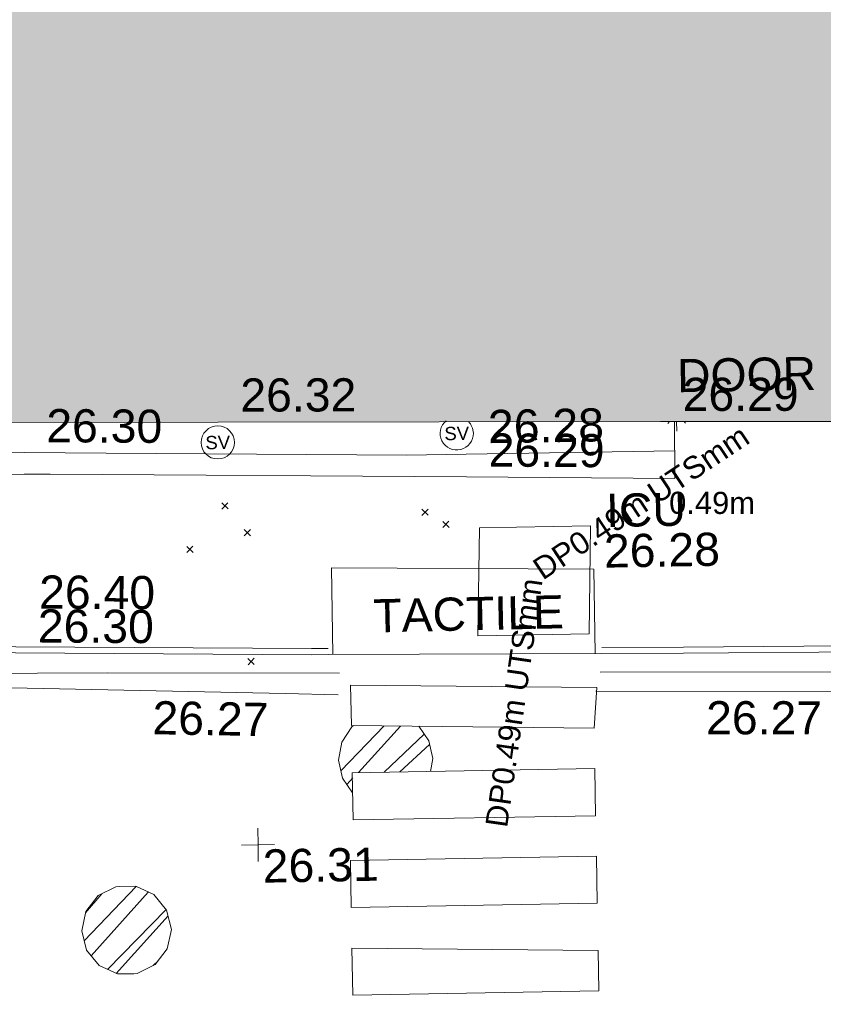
# Model space of a CAD drawing. Header units: millimetres. Extents: x -287732 to 520720, y -88450 to 287754.
# Tile 221 of 256: x 45433 to 54517, y -6385 to 4744. Entities that reach past the tile are written whole.
import ezdxf

# ---------------------------------------------------------------- set-up
doc = ezdxf.new("R2010")
doc.units = ezdxf.units.MM
for name, pattern in [('IMPORT-HIDDEN2 _3_', [4762.5, 3175, -1587.5]), ('IMPORT-UG_ELEC_LV_QLB2 _2_', [2700, 1500, -300.0000000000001, 0, -250, 150, -300.0000000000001, 0, -200]), ('IMPORT-UG_ELEC_STREET LIGHTING_QLB2 _2_', [2700, 1500, -300.0000000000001, 0, -250, 150, -300.0000000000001, 0, -200])]:
    doc.linetypes.add(name, pattern=pattern)
for name, color, linetype, lineweight, true_color in [('00_TOPO_LEVEL_FLOOR', 7, 'Continuous', 9, 0x666666), ('00_TOPO_SERV_STOP_VALVE', 7, 'Continuous', 9, 0x666666), ('00_UAV_BUILDING_OUTLINE', 5, 'Continuous', 9, 0x0000ff), ('00_UAV_CONCRETE', 9, 'Continuous', 9, 0x808080), ('00_UAV_INT_DOOR', 7, 'Continuous', 9, 0x7f4f3f), ('00_UAV_KERB_BOTTOM', 1, 'Continuous', 9, 0xff0000), ('00_UAV_KERB_TOP', 7, 'Continuous', 9, 0xa500a5), ('00_UAV_LEVEL_SPOT', 7, 'Continuous', 9, 0x666666), ('00_UAV_ROAD_MARKING_YELLOW_CONTINUOUS', 40, 'Continuous', 9, 0xffbf00), ('00_UAV_SERV_IC', 5, 'Continuous', 9, 0x0000ff), ('12333-PUM-2D-U-0001-C01 - Rev2_REVIT IMPORT_dwg', 7, 'Continuous', 9, 0x767676), ('A_RHA_Line', 7, 'Continuous', 9, 0x00a600), ('PUM-CHAMBER EXTENTS', 6, 'IMPORT-HIDDEN2 _3_', 9, 0xff00ff), ('PUM-ELECTRIC-LV-QLB2', 1, 'IMPORT-UG_ELEC_LV_QLB2 _2_', 9, 0xff0000)]:
    doc.layers.add(name, color=color, linetype=linetype, lineweight=lineweight, true_color=true_color)
for name, color, linetype, lineweight in [('00_UAV_PEDASTRIAN', 7, 'Continuous', 9), ('00_UAV_ROAD_EDGE', 7, 'Continuous', 9), ('00_UAV_SURFACE', 7, 'Continuous', 9), ('00_UAV_SURVEY_TEXT', 7, 'Continuous', 9), ('A_RHA_Detail', 7, 'Continuous', 9), ('GEN-TEXT', 7, 'Continuous', 9)]:
    doc.layers.add(name, color=color, linetype=linetype, lineweight=lineweight)
doc.styles.add('Arial_1', font='arial.ttf', dxfattribs={"height": 250})
doc.styles.add('Swis721 Lt BT', font='swissl.ttf', dxfattribs={"height": 399.9999999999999})
doc.styles.add('Swis721 Lt BT_2', font='swissl.ttf', dxfattribs={"height": 375})
pattern_1 = [(45, (-533641079.65, -725615854.3560001), (-265.1650429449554, 265.1650429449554), []), (45, (-533640902.873, -725615854.3560001), (-265.1650429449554, 265.1650429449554), [])]

# ---------------------------------------------------------------- blocks, each defined once
blk = doc.blocks.new('12333-PUM-2D-U-0001-C01 - Rev2_REVIT IMPORT_dwg_UAV-2077255-Site Location Plan Proposed')
at = {"layer": '00_UAV_LEVEL_SPOT', "color": 254, "true_color": 0xcccccc, "flags": 128}
for points in [[(500.0000000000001, 0), (0, 0), (0, 500.0000000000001)], [(0, -500.0000000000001), (0, 0), (-500.0000000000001, 0)]]:
    blk.add_lwpolyline(points, dxfattribs=at)
blk = doc.blocks.new('12333-PUM-2D-U-0001-C01 - Rev2_REVIT IMPORT_dwg_MSL_Sluice_Valve_SYM-V130-Site Location Plan Proposed')
at = {"layer": '00_TOPO_SERV_STOP_VALVE', "color": 254, "true_color": 0xcccccc}
for radius, start, end in [(500.0000000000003, 129.1034945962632, 359.9999999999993), (500.0000000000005, 359.9999999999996, 44.65670137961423)]:
    blk.add_arc((0, 0), radius, start, end, dxfattribs=at)
at = {"layer": '00_TOPO_SERV_STOP_VALVE', "insert": (0, 198.9876086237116), "char_height": 399.9999999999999, "width": 785.1100955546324, "attachment_point": 2, "line_spacing_factor": 1.005061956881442, "style": 'Swis721 Lt BT'}
blk.add_mtext('SV', dxfattribs=at)
blk = doc.blocks.new('12333-PUM-2D-U-0001-C01 - Rev2_REVIT IMPORT_dwg_MSL_Sluice_Valve_SYM-2077246-Site Location Plan Proposed')
at = {"layer": '00_TOPO_SERV_STOP_VALVE', "color": 254, "true_color": 0xcccccc}
blk.add_circle((0, 0), 500.0000000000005, dxfattribs=at)
at = {"layer": '00_TOPO_SERV_STOP_VALVE', "insert": (0, 198.9876086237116), "char_height": 399.9999999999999, "width": 785.1100955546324, "attachment_point": 2, "line_spacing_factor": 1.005061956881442, "style": 'Swis721 Lt BT'}
blk.add_mtext('SV', dxfattribs=at)
blk = doc.blocks.new('12333-PUM-2D-U-0001-C01 - Rev2_REVIT IMPORT_dwg_MSL_FLlvl_SYM-V175-Site Location Plan Proposed')
at = {"layer": '00_TOPO_LEVEL_FLOOR', "color": 254, "true_color": 0xcccccc}
blk.add_line((1.732587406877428e-11, -38.92611017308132), (8.662937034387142e-12, -16.79989051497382), dxfattribs=at)
blk = doc.blocks.new('12333-PUM-2D-U-0001-C01 - Rev2_REVIT IMPORT_dwg_MSL_Node_Linework-V198-Site Location Plan Proposed')
at = {"layer": '00_UAV_INT_DOOR', "color": 9, "true_color": 0xd4c4bf}
for p, q in [((-429.8995779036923, -429.8995779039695), (-530.3860888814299, -530.3860888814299)), ((530.3860888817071, -530.3860888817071), (443.9196760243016, -443.9196760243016))]:
    blk.add_line(p, q, dxfattribs=at)
blk = doc.blocks.new('12333-PUM-2D-U-0001-C01 - Rev2_REVIT IMPORT_dwg_MGS62954_T2_Galway_ITM_3d_Rev1-2077680-Site Location Plan Proposed')
at = {"layer": '00_UAV_CONCRETE', "color": 254, "true_color": 0xcccccc, "flags": 128}
blk.add_lwpolyline([(533917432.5323352, 725554706.6849668), (533922431.584749, 725554610.3104591), (533923928.09, 725554581.4600002), (533927430.559494, 725554510.4473077), (533929600.09, 725554466.4600002), (533932429.7616088, 725554422.8559769), (533936998.09, 725554352.4600002), (533937429.1784731, 725554347.5968913), (533942428.7538965, 725554291.1966838), (533947428.3293201, 725554234.7964761), (533947724.0900001, 725554231.4600002), (533952426.8329117, 725554116.8726958), (533954783.09, 725554059.46), (533954791.6050242, 725554701.2333038)], dxfattribs=at)
at = {"layer": '00_UAV_KERB_BOTTOM', "color": 254, "true_color": 0xcccccc, "flags": 128}
for points in [[(533914642.495206, 725552695.9448441), (533917302.0606084, 725552664.2576312), (533918335.4952061, 725552651.9448441), (533922301.6545817, 725552627.0879918), (533922324.4952061, 725552626.9448442), (533926395.4952061, 725552573.9448441), (533927301.2151211, 725552563.0029615), (533930451.495206, 725552524.9448441), (533932300.4082241, 725552480.1457196), (533932886.4952061, 725552465.9448441), (533936709.495206, 725552412.9448442), (533937299.7493207, 725552401.2644947), (533941969.0902098, 725552308.8644043), (533942298.7739195, 725552303.7081382), (533946125.0902098, 725552243.8644043), (533947297.8185298, 725552216.5916526), (533950640.0902098, 725552138.8644043), (533950832.1882188, 725552136.2623162)], [(533953924.1211041, 725552094.3801457), (533954848.0902098, 725552081.8644041), (533958923.8042533, 725552041.9597719), (533959342.09021, 725552037.8644042), (533963119.09021, 725551938.8644042), (533963920.3958126, 725551916.7353251), (533966559.0902098, 725551843.8644042)]]:
    blk.add_lwpolyline(points, dxfattribs=at)
at = {"layer": '00_UAV_KERB_TOP', "color": 254, "true_color": 0xcccccc, "flags": 128}
for points in [[(533914642.7406323, 725552765.9468882), (533917306.081608, 725552734.2146914), (533918336.1315357, 725552721.9422307), (533922305.6761367, 725552697.0641624), (533922325.1701861, 725552696.9419886), (533926396.4064528, 725552643.9389127), (533927305.2365643, 725552632.9594631), (533930452.7658529, 725552594.9346017), (533932304.4290925, 725552550.0688393), (533932887.8282167, 725552535.9330904), (533936710.672859, 725552482.9352446), (533937303.7704358, 725552471.1986265), (533941970.3300177, 725552378.8535745), (533942302.7951381, 725552373.6538072), (533946126.4512976, 725552313.8516775), (533947301.8394302, 725552286.5170699), (533950641.3780272, 725552208.8533815), (533950832.251515, 725552206.2678806)], [(533953923.3615538, 725552164.3968555), (533954848.906929, 725552151.8597629), (533958923.0446309, 725552111.9705642), (533959343.3500372, 725552107.8554244), (533963120.9734919, 725552008.8390831), (533963919.6375794, 725551986.7829528), (533966561.0226127, 725551913.8377264)]]:
    blk.add_lwpolyline(points, dxfattribs=at)
at = {"layer": '00_UAV_PEDASTRIAN', "color": 254, "true_color": 0xcccccc}
for p, q in [((533951078.4000001, 725551330.2000002), (533951078.4000002, 725551787.4000002)), ((533953859.7000002, 725551711.2), (533951078.4000002, 725551787.4000002)), ((533953821.6000001, 725551254.0000001), (533953859.7000002, 725551711.2)), ((533951078.4000001, 725551330.2000002), (533953821.6000001, 725551254.0000001)), ((533951078.4000001, 725550263.4000002), (533951078.4000001, 725550796.8000002)), ((533953821.6000001, 725550796.8000002), (533951078.4000001, 725550796.8000002)), ((533953821.6000001, 725550263.4000002), (533953821.6000001, 725550796.8000002)), ((533951078.4000001, 725550263.4000002), (533953821.6000001, 725550263.4000002)), ((533951040.3000001, 725549272.8000001), (533951040.3000001, 725549806.2)), ((533953821.6000001, 725549806.2000002), (533951040.3000001, 725549806.2)), ((533953821.6000001, 725549272.8000002), (533953821.6000001, 725549806.2000002)), ((533951040.3000001, 725549272.8000001), (533953821.6000001, 725549272.8000002)), ((533951040.3000001, 725548815.6), (533953821.6000001, 725548739.4000002)), ((533951040.3000001, 725548815.6), (533951040.3000001, 725548282.2)), ((533953821.6000001, 725548739.4000002), (533953821.6000001, 725548282.2000002)), ((533951040.3000001, 725548282.2), (533953821.6000001, 725548282.2000002))]:
    blk.add_line(p, q, dxfattribs=at)
at = {"layer": '00_UAV_ROAD_EDGE', "color": 254, "true_color": 0xcccccc}
blk.add_line((533950832.1882188, 725552136.2623162), (533953924.1211041, 725552094.3801455), dxfattribs=at)
at = {"layer": '00_UAV_ROAD_MARKING_YELLOW_CONTINUOUS', "color": 254, "true_color": 0xcccccc, "flags": 128}
for points in [[(533950956.0902098, 725551922.8644043), (533948331.0902098, 725551973.8644042), (533945956.9160742, 725552003.926755), (533945172.0902098, 725552013.8644043), (533942393.0902098, 725552057.8644043), (533940957.8229079, 725552087.7658066), (533940329.0902098, 725552100.8644042)], [(533940341.0902098, 725551922.8644043), (533943722.0902099, 725551885.8644042), (533945340.5147306, 725551857.7939192), (533947239.09021, 725551824.8644043), (533950337.7552593, 725551705.0080067), (533950936.0902098, 725551681.8644042)], [(533953901.0902098, 725551883.8644043), (533956519.0902098, 725551843.8644042), (533958900.2716224, 725551796.8158143), (533960163.09021, 725551771.8644043), (533962964.0902098, 725551719.8644042), (533963898.3373261, 725551696.7712319), (533966605.0902098, 725551629.8644042)], [(533966588.0902098, 725551459.8644043), (533962710.0902099, 725551529.8644042), (533961589.7134928, 725551544.0813805), (533959873.0902098, 725551565.8644042), (533956942.0902098, 725551610.8644042), (533956590.6502153, 725551617.4524843), (533953848.0902098, 725551668.8644042)]]:
    blk.add_lwpolyline(points, dxfattribs=at)
at = {"layer": '00_UAV_SERV_IC', "color": 254, "true_color": 0xcccccc}
for p, q in [((533952526.2000001, 725552320.8000002), (533952564.3000002, 725553540.0000001)), ((533952564.3000002, 725553540.0000001), (533953821.6000001, 725553540.0000001)), ((533953783.5000002, 725552320.8000002), (533953821.6000001, 725553540.0000001)), ((533953783.5000002, 725552320.8000002), (533952526.2000001, 725552320.8000002))]:
    blk.add_line(p, q, dxfattribs=at)
at = {"layer": '00_UAV_SURFACE', "color": 254, "true_color": 0xcccccc, "flags": 128}
for points in [[(533917438.8976308, 725555033.7020375), (533922436.7749314, 725554918.8900872), (533922586.0899999, 725554915.4600002), (533927436.2023497, 725554845.7227634), (533931210.09, 725554791.4600002), (533932435.4093924, 725554760.4445615), (533937057.09, 725554643.46), (533937433.8755319, 725554638.7078413), (533942433.3806098, 725554575.652229), (533944510.0899999, 725554549.4600003), (533947432.2966648, 725554478.9045137), (533948360.8760306, 725554456.4843441), (533951758.0899999, 725554374.4600002), (533952430.996173, 725554373.9198035), (533954787.2371439, 725554372.0282568)], [(533950883.5061946, 725552135.567182), (533950885.9930544, 725553116.4740382), (533953847.888122, 725553049.6056396), (533953847.6839641, 725552095.4155346)]]:
    blk.add_lwpolyline(points, dxfattribs=at)
for name, p, xscale, yscale, zscale in [('12333-PUM-2D-U-0001-C01 - Rev2_REVIT IMPORT_dwg_MSL_Sluice_Valve_SYM-2077246-Site Location Plan Proposed', (533949624.09, 725554556.4600002), 0.375, 0.375, 0.375), ('12333-PUM-2D-U-0001-C01 - Rev2_REVIT IMPORT_dwg_MSL_Sluice_Valve_SYM-V130-Site Location Plan Proposed', (533952327.09, 725554611.4600002), 0.375, 0.375, 0.375), ('12333-PUM-2D-U-0001-C01 - Rev2_REVIT IMPORT_dwg_MSL_Node_Linework-V198-Site Location Plan Proposed', (533954814.09, 725554783.8640001), 0.19, 0.19, 0.19), ('12333-PUM-2D-U-0001-C01 - Rev2_REVIT IMPORT_dwg_MSL_FLlvl_SYM-V175-Site Location Plan Proposed', (533954814.09, 725554783.8640001), 4.94, 4.94, 4.94), ('12333-PUM-2D-U-0001-C01 - Rev2_REVIT IMPORT_dwg_UAV-2077255-Site Location Plan Proposed', (533950000.0000001, 725550000), 0.375, 0.375, 0.375)]:
    blk.add_blockref(name, p, dxfattribs=dict(xscale=xscale, yscale=yscale, zscale=zscale))
at = {"layer": '00_UAV_BUILDING_OUTLINE', "color": 251, "true_color": 0x666666, "char_height": 375, "width": 1495.902363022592, "attachment_point": 1, "line_spacing_factor": 1.005061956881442, "style": 'Swis721 Lt BT_2'}
for s, insert, rotation in [('26.32', (533949891.7617047, 725555275.1427767), 359.08078984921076), ('26.29', (533954891.0517218, 725555194.9310668), 359.08078984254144)]:
    blk.add_mtext(s, dxfattribs=dict(at, insert=insert, rotation=rotation))
at = {"layer": '00_UAV_CONCRETE', "color": 251, "true_color": 0x666666, "insert": (533952688.8219444, 725554605.8656521), "char_height": 375, "width": 1495.902363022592, "attachment_point": 1, "rotation": 358.60420393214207, "line_spacing_factor": 1.005061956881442, "style": 'Swis721 Lt BT_2'}
blk.add_mtext('26.29', dxfattribs=at)
at = {"layer": '00_UAV_INT_DOOR', "color": 251, "true_color": 0x666666, "insert": (533954827.9128496, 725555407.2974412), "char_height": 375, "width": 1790.333939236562, "attachment_point": 1, "line_spacing_factor": 1.005061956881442, "style": 'Swis721 Lt BT_2'}
blk.add_mtext('DOOR', dxfattribs=at)
at = {"layer": '00_UAV_KERB_BOTTOM', "color": 251, "true_color": 0x666666, "insert": (533947559.2648076, 725552705.8750148), "char_height": 375, "width": 1495.902363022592, "attachment_point": 1, "rotation": 358.66778014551, "line_spacing_factor": 1.005061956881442, "style": 'Swis721 Lt BT_2'}
blk.add_mtext('26.30', dxfattribs=at)
at = {"layer": '00_UAV_KERB_TOP', "color": 251, "true_color": 0x666666, "insert": (533947580.1269719, 725553088.7120758), "char_height": 375, "width": 1495.902363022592, "attachment_point": 1, "rotation": 358.66778014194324, "line_spacing_factor": 1.005061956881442, "style": 'Swis721 Lt BT_2'}
blk.add_mtext('26.40', dxfattribs=at)
at = {"layer": '00_UAV_LEVEL_SPOT', "insert": (533950048.475159, 725549946.7845222), "char_height": 375, "width": 1495.902363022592, "attachment_point": 1, "line_spacing_factor": 1.005061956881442, "style": 'Swis721 Lt BT_2'}
blk.add_mtext('26.31', dxfattribs=at)
at = {"layer": '00_UAV_ROAD_MARKING_YELLOW_CONTINUOUS', "color": 251, "true_color": 0x666666, "char_height": 375, "width": 1495.902363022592, "attachment_point": 1, "line_spacing_factor": 1.005061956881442, "style": 'Swis721 Lt BT_2'}
for insert, rotation in [((533948838.727311, 725551646.3328704), 358.05939425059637), ((533955092.6812521, 725551536.1103362), 358.92606139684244)]:
    blk.add_mtext('26.27', dxfattribs=dict(at, insert=insert, rotation=rotation))
at = {"layer": '00_UAV_SERV_IC', "color": 251, "true_color": 0x666666, "char_height": 375, "attachment_point": 1, "line_spacing_factor": 1.005061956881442, "style": 'Swis721 Lt BT_2'}
for s, insert, width in [('ICU', (533953999.0842782, 725553898.2450806), 1021.012723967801), ('26.28', (533953967.4244195, 725553439.486825), 1495.902363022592)]:
    blk.add_mtext(s, dxfattribs=dict(at, insert=insert, width=width))
at = {"layer": '00_UAV_SURFACE', "color": 251, "true_color": 0x666666, "char_height": 375, "width": 1495.902363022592, "attachment_point": 1, "line_spacing_factor": 1.005061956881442, "style": 'Swis721 Lt BT_2'}
for s, insert, rotation in [('26.30', (533947694.1774593, 725554967.9554454), 358.6168855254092), ('26.28', (533952681.3936535, 725554868.9485565), 359.95400401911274)]:
    blk.add_mtext(s, dxfattribs=dict(at, insert=insert, rotation=rotation))
at = {"layer": '00_UAV_SURVEY_TEXT', "color": 251, "true_color": 0x666666, "insert": (533951347.2031193, 725552752.4264635), "char_height": 375, "width": 2341.205920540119, "attachment_point": 1, "rotation": 0.2860553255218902, "line_spacing_factor": 1.005061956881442, "style": 'Swis721 Lt BT_2'}
blk.add_mtext('TACTILE', dxfattribs=at)
blk = doc.blocks.new('12333-PUM-2D-U-0001-C01 - Rev2_REVIT IMPORT_dwg-1620468-Site Location Plan Proposed')
at = {"layer": 'PUM-CHAMBER EXTENTS', "true_color": 0xffaaff}
h = blk.add_hatch(dxfattribs=at)
h.set_pattern_fill('FP_3', color=211, style=0, pattern_type=2)
h.set_pattern_definition(pattern_1)
h.paths.add_polyline_path([(309998.750152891, -65286.0331145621), (310008.0606845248, -65057.55617869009), (310883.1371942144, -65057.55617867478), (310911.621445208, -64914.35617872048), (310871.06664537, -64710.47343185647), (310760.7159160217, -64545.32189433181), (310021.34942955, -64524.78393638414), (309998.4181588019, -64543.17610714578), (309886.6336602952, -64710.47343185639), (309846.0788604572, -64914.35617872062), (309886.6336602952, -65118.23892558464), (309994.8636028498, -65280.21648137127)])
h = blk.add_hatch(dxfattribs=at)
h.set_pattern_fill('FP_3', color=211, style=0, pattern_type=2)
h.set_pattern_definition(pattern_1)
h.paths.add_polyline_path([(307305.2513721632, -67285.18367081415), (307530.4489337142, -67285.18367081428), (307733.3449259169, -67187.4741107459), (307873.7533090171, -67011.40756730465), (307923.8644808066, -66791.8561786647), (307873.7533090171, -66572.3047900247), (307733.3449259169, -66396.23824658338), (307530.4489337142, -66298.52868651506), (307305.2513721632, -66298.52868651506), (307102.3553799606, -66396.23824658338), (306961.9469968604, -66572.30479002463), (306911.8358250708, -66791.8561786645), (306961.9469968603, -67011.40756730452), (307102.3553799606, -67187.47411074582), (307296.7819206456, -67281.10499792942)])
at = {"layer": 'GEN-TEXT', "color": 253, "true_color": 0xaaaaaa}
for p, q in [((308576.9948138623, -62051.71151773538), (308647.7054919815, -61981.00083961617)), ((308647.7054919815, -62051.71151773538), (308576.9948138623, -61981.00083961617)), ((310836.9948138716, -62162.71151776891), (310907.7054919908, -62092.0008396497)), ((310907.7054919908, -62162.71151776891), (310836.9948138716, -62092.0008396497)), ((308825.9948138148, -62358.71151776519), (308896.705491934, -62288.00083964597)), ((308896.705491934, -62358.71151776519), (308825.9948138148, -62288.00083964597)), ((311070.9948138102, -62305.71151769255), (311141.7054919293, -62235.00083957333)), ((311141.7054919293, -62305.71151769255), (311070.9948138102, -62235.00083957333)), ((308172.9948137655, -62537.71151776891), (308243.7054918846, -62467.00083964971)), ((308243.7054918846, -62537.71151776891), (308172.9948137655, -62467.00083964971)), ((308842.9948138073, -63815.71151770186), (308913.7054919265, -63745.00083958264)), ((308913.7054919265, -63815.71151770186), (308842.9948138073, -63745.00083958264))]:
    blk.add_line(p, q, dxfattribs=at)
at = {"layer": 'PUM-CHAMBER EXTENTS', "color": 211, "linetype": 'Continuous', "true_color": 0xffaaff}
blk.add_line((310883.1371942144, -65057.55617867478), (310911.621445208, -64914.35617872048), dxfattribs=at)
at = {"layer": 'PUM-CHAMBER EXTENTS', "color": 211, "linetype": 'Continuous', "true_color": 0xffaaff, "flags": 128}
for points in [[(310021.3494295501, -64524.78393638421), (310002.1239591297, -64537.62998501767), (309886.6336602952, -64710.47343185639), (309846.0788604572, -64914.35617872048), (309886.6336602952, -65118.23892558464), (309998.750152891, -65286.0331145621)], [(310911.621445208, -64914.35617872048), (310871.06664537, -64710.47343185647), (310760.7159160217, -64545.32189433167)]]:
    blk.add_lwpolyline(points, dxfattribs=at)
blk.add_lwpolyline([(307923.8644808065, -66791.8561786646), (307873.753309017, -66572.30479002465), (307733.3449259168, -66396.2382465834), (307530.4489337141, -66298.52868651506), (307343.3501528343, -66298.52868651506), (307305.2513721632, -66298.52868651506), (307102.3553799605, -66396.2382465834), (306961.9469968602, -66572.30479002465), (306911.8358250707, -66791.8561786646), (306961.9469968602, -67011.40756730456), (307102.3553799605, -67187.47411074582), (307305.2513721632, -67285.18367081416), (307492.3501529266, -67285.18367081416), (307530.4489337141, -67285.18367081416), (307733.3449259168, -67187.47411074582), (307873.753309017, -67011.40756730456)], close=True, dxfattribs=at)
blk.add_blockref('12333-PUM-2D-U-0001-C01 - Rev2_REVIT IMPORT_dwg_MGS62954_T2_Galway_ITM_3d_Rev1-2077680-Site Location Plan Proposed', (-533641079.6498471, -725615854.3561786))
at = {"layer": 'PUM-ELECTRIC-LV-QLB2', "char_height": 250, "attachment_point": 2, "line_spacing_factor": 0.9417779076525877, "style": 'Arial_1'}
for s, insert, width, rotation in [('DP0.49m UTSmm', (313249.1241610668, -61951.67233307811), 3379.071464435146, 32.57573647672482), ('0.49m', (314121.7990783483, -61953.8601295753), 1160.025439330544, 358.836994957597), ('DP0.49m UTSmm', (311716.9799237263, -64278.50860077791), 3379.071464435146, 80.84198246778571)]:
    blk.add_mtext(s, dxfattribs=dict(at, insert=insert, width=width, rotation=rotation))

msp = doc.modelspace()

# ---------------------------------------------------------------- hatches: boundary and pattern name
at = {"layer": 'A_RHA_Detail', "true_color": 0xc0c0c0}
h = msp.add_hatch(color=9, dxfattribs=at)
h.paths.add_polyline_path([(-80880.60083809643, -68502.79057078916), (-80400.865924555, -68483.41509113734), (-80400.865924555, -62984.64684185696), (-24474.85765177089, -63009.32043784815), (-24456.14471271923, -50840.30023858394), (-36622.55041039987, -50831.65104353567), (-36622.55041039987, -44228.57792613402), (-50959.0526582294, -44218.38599194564), (-50959.0526582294, -42573.78171514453), (-54563.9325804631, -42571.21897729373), (-54565.69773352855, -45054.17447474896), (-92408.82109321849, -45027.27149621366), (-92411.78875845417, -49201.74309222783), (-100061.9988811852, -49201.74309222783), (-100052.2214449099, -64852.82557838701), (-86120.90825229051, -64852.82557838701), (-86092.1662649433, -62957.90041523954), (-84861.10047608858, -62957.90041523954), (-84854.79052929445, -68240.109737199), (-80870.60226892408, -68240.10973722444)])
h.paths.add_polyline_path([(-137238.9269902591, -68461.9384092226), (-132719.7426408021, -68433.0633692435), (-132847.0731201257, -62850.04282283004), (-130454.6837966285, -62916.63108078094), (-130498.2830220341, -61355.85393642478), (-117581.136331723, -61423.42893438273), (-117492.3908565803, -49183.91309190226), (-125136.5200282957, -49178.47881952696), (-125133.572703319, -45032.61887136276), (-163007.1824077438, -45005.6942194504), (-163007.1824076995, -44090.2963411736), (-163123.8521269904, -44090.21339942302), (-163122.6389897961, -42383.75184302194), (-166563.8543419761, -42383.75184298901), (-166565.034908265, -44044.39824208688), (-193158.4656786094, -44025.49275805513), (-193195.152889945, -62863.65652504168), (-137269.7106414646, -62916.63108078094), (-137254.3708868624, -65679.90523788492)])
h.paths.add_polyline_path([(120310.9497607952, -32334.28230164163), (120312.4652266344, -31610.73011961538), (133451.2244789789, -31638.24899384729), (133469.2230092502, -19717.98315780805), (121295.7536929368, -19692.48606430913), (121319.8434528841, -8190.941560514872), (112277.0825930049, -8172.001674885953), (112263.1770823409, -14811.1234547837), (78285.85310969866, -14739.95861438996), (78292.82277619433, -8167.077575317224), (75241.99098605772, -8160.673431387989), (69355.76844233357, -8152.931592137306), (69353.6659720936, -9156.74635762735), (68372.60878945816, -9154.691552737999), (68372.60878945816, -13705.52853215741), (69333.7233474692, -13707.54156770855), (69325.07112547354, -16249.53369228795), (66623.4489111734, -16249.53369228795), (66619.79243935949, -17995.29925530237), (65989.07757494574, -17995.2992552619), (65985.44262772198, -19730.78799483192), (57152.23993377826, -19712.28702421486), (57127.42535098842, -31559.89463417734), (70277.87165424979, -31587.43801817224), (70277.87165431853, -32271.7414715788), (78263.96947909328, -32285.12944888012), (78266.62661740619, -31019.79372153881), (112335.8856506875, -31091.15111860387), (112335.8856506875, -32317.57330553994), (119781.4233959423, -32333.17321913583)])
h.paths.add_polyline_path([(7503.717409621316, -1791.439263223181), (15482.43097392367, -674.0213231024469), (15484.0826588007, 148.1327206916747), (56188.28042539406, 205.5276654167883), (56155.84326007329, 14338.3166313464), (18016.62665935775, 14236.48149539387), (17967.9025208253, 34313.18372071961), (21727.10644863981, 34324.0692624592), (21708.90974962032, 40608.10218321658), (18009.66447159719, 40608.10218321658), (17995.54603706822, 45483.75063442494), (9770.084204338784, 45420.6329473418), (3966.213879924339, 45446.76585222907), (3984.771235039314, 14176.56786832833), (1023.062455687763, 14176.56786837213), (-276.5134647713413, 14190.52623461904), (-231.6790044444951, 5968.135265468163), (-226.4491536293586, 193.7444677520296), (553.0869992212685, 183.4716499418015), (7477.609307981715, 143.2867586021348), (7488.638446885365, -674.0213231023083)])
h.paths.add_polyline_path([(77755.59663317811, 53.47451145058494), (77729.51881611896, 1699.844979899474), (94464.47132486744, 1659.976083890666), (94606.37913471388, 17991.390236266), (88810.4190114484, 18015.03260816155), (88799.89418497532, 14436.74271609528), (69413.88950349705, 14457.8773889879), (69377.35724448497, 99.62816357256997), (75241.99098605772, 67.32134432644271)])
h.paths.add_polyline_path([(61252.12079701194, 46453.95617366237), (105774.7348988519, 46472.68783506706), (105768.2642198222, 61852.61234306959), (92285.13876309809, 61852.61234306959), (92308.59670399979, 65784.30757140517), (96107.4668000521, 65767.60445243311), (96059.68081117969, 75209.20847378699), (101084.8427276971, 75071.88872764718), (104988.0046543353, 74765.36560406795), (108403.6894220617, 74363.8408943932), (112009.2703903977, 73787.25420861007), (115645.3524815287, 73049.69667206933), (116890.8108051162, 72761.69136252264), (120208.9929833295, 71893.18353872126), (120865.241739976, 71703.68484519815), (124135.6329506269, 70669.67317906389), (127435.6253142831, 69480.50055823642), (127820.4368670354, 69394.93141813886), (128274.3081769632, 69331.69585753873), (128731.8791144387, 69306.66104516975), (129189.9401488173, 69320.00258290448), (129645.2782985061, 69371.62688826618), (130094.6997111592, 69461.17185603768), (130535.0520071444, 69588.00939074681), (130963.246434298, 69751.24981927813), (131376.2795165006, 69949.74812590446), (131771.2541232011, 70182.11198903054), (132162.5575600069, 70460.5404660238), (132496.0921583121, 70741.69081113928), (132820.871367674, 71064.98072578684), (133117.4593294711, 71414.31364272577), (133383.77568926, 71787.23923950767), (133616.5473239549, 72178.5372844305), (133817.1647262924, 72590.54524898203), (133982.6025969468, 73017.89547513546), (134111.7005086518, 73457.59040801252), (134203.5529320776, 73906.54590458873), (134257.5155883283, 74361.61286216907), (134272.5462649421, 74819.5993153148), (134250.5259875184, 75277.29281745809), (134189.6227572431, 75731.48297747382), (134090.9274700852, 76178.98397757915), (133955.1324028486, 76616.65691993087), (133783.1900598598, 77041.43184345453), (133576.3064937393, 77450.32925647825), (133335.932843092, 77840.48103920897), (133063.7551572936, 78209.15055532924), (132761.6825665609, 78553.75185442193), (132431.8338935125, 78871.8678050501), (132076.5227905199, 79161.26705197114), (131698.2415080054, 79419.91966861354), (131299.6434187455, 79646.01139197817), (131093.5942456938, 79746.34209763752), (132146.0467355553, 83110.22226145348), (122787.7632953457, 86282.54285518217), (121604.3555412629, 82800.3591886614), (117095.9864227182, 83870.84033785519), (116841.9598400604, 83526.35449572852), (116120.5435466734, 91221.93611972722), (110237.7341284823, 91274.27491021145), (110194.3680786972, 90435.39030214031), (104988.0046543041, 90486.49901390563), (104973.2761846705, 94309.82427956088), (103746.1314668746, 94309.8242795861), (103839.9937121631, 122852.1474271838), (96365.09202306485, 122931.9599470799), (96350.3400238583, 123952.4168585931), (104555.5505249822, 123902.1925226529), (104607.3234458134, 120248.5396156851), (125502.5015002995, 120134.1933400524), (125662.0200253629, 137657.3796882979), (114479.5865733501, 137699.2256881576), (114382.306264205, 129149.9458158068), (104644.159003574, 129187.9975073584), (104577.9931702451, 126217.3903144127), (101184.4926406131, 126159.1566967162), (101264.6166812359, 135959.2655565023), (89967.23178808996, 135988.8856164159), (89927.63362986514, 125823.6463181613), (93630.53562302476, 125840.7948842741), (93580.65688892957, 122931.9599470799), (88697.38835376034, 122904.7310126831), (88679.3898954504, 95739.09143775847), (86378.25848996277, 95739.09143775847), (86378.18187189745, 96178.1008337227), (83279.50743284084, 96200.92083327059), (83273.62493422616, 95735.74732133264), (70169.67509619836, 95733.22421950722), (70166.26842742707, 96272.07409347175), (66674.99731294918, 96257.14073655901), (66654.74538556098, 95755.71092136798), (65784.77231079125, 95755.71092136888), (65887.65094984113, 117470.630565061), (53473.3427162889, 117487.9046429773), (53434.44066309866, 98570.46349063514), (40649.41626916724, 98570.46349063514), (40610.16711559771, 94406.01479078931), (38853.82372868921, 94410.36303440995), (38848.65589191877, 89463.65332729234), (40612.46601912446, 89518.45976927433), (40665.38257362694, 86257.73741128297), (38372.19584460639, 86305.72309285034), (38369.79374539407, 76901.0507917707), (50937.9512507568, 76944.40198294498), (50922.88567286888, 74598.78180889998), (56484.9061132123, 74588.85093771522), (56484.9061132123, 75194.85181995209), (92465.4037153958, 75233.0258166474), (92645.92783662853, 71766.64845094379), (89810.55521366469, 69362.83965827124), (85313.16173974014, 69360.94750420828), (85313.16173974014, 66907.4050808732), (75210.14498263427, 66903.15451589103), (75210.14498263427, 63815.70944550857), (70819.40014309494, 63815.70999200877), (70819.21601505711, 64253.35708059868), (69456.83415683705, 64253.35708059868), (69455.7195737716, 66901.99623166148), (61303.32856759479, 66898.5668068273), (61304.56054988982, 63970.32021231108), (70500.41048208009, 63970.32021219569), (70500.4088543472, 61852.59006207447), (61245.6438848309, 61848.69637488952), (61252.03558504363, 46656.49344428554)])
h.paths.add_polyline_path([(-17153.16561239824, 48569.32684293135), (-17153.16561224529, 60770.38083685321), (-29362.88357759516, 60774.70428694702), (-29362.88357759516, 67399.20394580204), (-43507.24466814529, 67405.01911303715), (-43488.5313307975, 69093.07334175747), (-45766.41866231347, 69109.32868388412), (-45794.3462003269, 67405.01911303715), (-47272.11273194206, 67404.2124544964), (-47272.44887633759, 66454.91798908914), (-86004.56386332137, 66468.63299519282), (-86006.66970787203, 60521.58362721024), (-92662.87722510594, 60521.58362721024), (-92665.2138765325, 50184.35611932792), (-79752.0168396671, 50179.78309939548), (-79752.016597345, 48591.4932381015), (-17157.7163123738, 48569.32845417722)])
h.paths.add_polyline_path([(-201056.4185878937, 48628.75479108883), (-138377.9751621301, 48634.64535779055), (-138377.9751621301, 50133.28201003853), (-125467.710581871, 50134.49626164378), (-125468.6909603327, 60566.1903686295), (-132186.8595614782, 60565.86652591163), (-132187.4203588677, 66533.0197876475), (-170643.3098734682, 66805.61809689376), (-170643.3098732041, 67738.78475848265), (-200340.0100486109, 67488.93693764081), (-200348.7171487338, 60827.78025104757), (-201057.5650552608, 60827.71357558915), (-201056.6510294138, 51102.04313372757)])
h.paths.add_polyline_path([(-240051.5126725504, 54769.19491160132), (-239444.490259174, 54811.10754483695), (-239186.5396223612, 54841.92927608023), (-238764.8191577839, 54940.98166103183), (-238382.4735933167, 55122.46891388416), (-237990.3402229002, 55354.87497234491), (-237269.2031023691, 55936.21515020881), (-237032.4836384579, 56225.56611516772), (-236793.0039602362, 56569.31473944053), (-236554.5880578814, 57004.26389721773), (-236432.7219585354, 57267.46508908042), (-236300.081527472, 57753.26238983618), (-236250.7285154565, 58017.17885684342), (-236235.6490609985, 58516.21786804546), (-236233.2538429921, 58987.85640053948), (-236213.7029795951, 59823.48083769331), (-236363.8287855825, 59820.86038205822), (-236634.0279869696, 60698.06075827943), (-236391.9547756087, 61432.19726339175), (-236225.4740089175, 61435.10319600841), (-236201.6036569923, 62637.68779596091), (-232563.5271750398, 62639.28734435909), (-232563.5271750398, 63049.03842404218), (-232732.1945866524, 63049.15302218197), (-232860.1521277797, 63457.95890274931), (-232731.606808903, 63914.24862697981), (-232560.8209656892, 63914.24862697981), (-232515.1276847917, 70598.00033009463), (-240628.6947849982, 70598.85496273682), (-240629.7923196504, 72350.98321577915), (-246412.6011212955, 72347.36085933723), (-246412.6011212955, 70616.45923936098), (-254449.5805725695, 70618.60952619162), (-254454.637144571, 70754.06491720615), (-254469.7140363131, 73191.66276250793), (-263883.2532625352, 73267.83063688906), (-263902.4181505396, 68260.74348553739), (-263714.8217520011, 68259.82096572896), (-263552.9672900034, 67819.65434396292), (-263719.0883117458, 67392.2068408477), (-263913.6298699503, 67392.20684284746), (-263956.7001913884, 58633.76423459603), (-260181.1963171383, 58611.22607638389), (-260192.3146983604, 56354.25111579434), (-257184.684388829, 56339.46086021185), (-257213.4419957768, 57092.93866021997), (-257338.5163846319, 57093.27331223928), (-257471.0109294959, 57531.74572308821), (-257338.5163845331, 58062.22513696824), (-257203.4956297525, 58064.06881289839), (-257173.5751889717, 58598.54056692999), (-256478.2273617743, 58575.27357994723), (-256478.2273617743, 58788.51859473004), (-256013.0091299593, 58911.92701534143), (-255397.0786664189, 58780.99767617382), (-255397.0786664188, 58595.982422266), (-243809.885361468, 58585.92793201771), (-243805.3570672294, 58352.04527760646), (-243740.939469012, 57884.52572680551), (-243619.0830608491, 57421.84877545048), (-243424.3877545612, 56943.65915412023), (-243247.1437899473, 56608.24157713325), (-243003.0710579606, 56249.99021479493), (-242732.2093200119, 55932.75703082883), (-242371.7230178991, 55603.12658811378), (-242141.255125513, 55424.88676767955), (-241804.9643037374, 55216.88439822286), (-241529.4640827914, 55077.02869055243), (-241100.6275144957, 54917.18295003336), (-240836.2134980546, 54840.82833176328), (-240453.4486195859, 54788.60784130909), (-240218.9578693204, 54777.28227442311)])
h.paths.add_polyline_path([(40276.69022552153, 59895.36417752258), (40328.62676029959, 69196.9439153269), (36588.99968785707, 69217.8245910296), (36619.46637569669, 74674.25962428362), (32264.36460078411, 74687.02318924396), (32233.48293867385, 69156.26826306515), (11916.69390495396, 69269.70959686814), (11966.66200111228, 78218.75165974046), (29087.509017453, 78123.15526808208), (29143.44567205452, 88141.1370047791), (15719.348796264, 88216.09212953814), (15732.60379610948, 90589.9978889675), (4594.294101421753, 90652.19003489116), (4525.129359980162, 78265.12250449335), (10096.76365553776, 78234.01258731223), (10077.43887221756, 74773.03821910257), (4547.641142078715, 74803.91453678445), (4465.579974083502, 60107.1600234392), (19125.89094760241, 60025.30234268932), (19139.86249374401, 62527.53804644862), (31738.59196305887, 62457.19146404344), (31724.55430858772, 59943.11609815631), (38369.79364225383, 59906.01157293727)])
h.paths.add_polyline_path([(-246083.0241259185, 72334.29150213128), (-246083.0594797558, 72334.30275087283), (-246208.2905500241, 72334.29150213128)])
h.paths.add_polyline_path([(-114575.3004830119, 112178.0758695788), (-114575.3246435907, 112178.0758695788), (-114707.2752166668, 115801.5811617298)])
h.paths.add_polyline_path([(-154699.9178765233, 101760.4080976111), (-114382.050333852, 101776.0542914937), (-114382.050333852, 106926.9360164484), (-113755.641395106, 106927.1792101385), (-113757.5507412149, 111847.2721531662), (-114431.6837526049, 111847.2721531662), (-114431.8097758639, 112178.0758695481), (-114575.3004830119, 112178.0758695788), (-114578.9984943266, 121707.2390833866), (-123056.9849702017, 121707.2390833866), (-123068.8201032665, 156452.7036899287), (-119381.2340625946, 156454.1348067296), (-119381.2340625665, 160165.8597952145), (-115501.031452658, 160167.3662801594), (-115503.3750945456, 166206.5793118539), (-132411.7987151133, 166599.6604729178), (-132411.8243278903, 166665.6603411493), (-135275.0124468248, 166664.5490317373), (-135275.0124468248, 166628.1883101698), (-135911.3205076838, 166628.1944502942), (-135911.3479256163, 166352.1604668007), (-152521.1633846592, 166345.7146753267), (-152518.3680955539, 159142.6836790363), (-150699.3133726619, 159117.9265656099), (-150758.5477087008, 122560.691203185), (-151059.2005266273, 122560.691203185), (-151061.0981347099, 121302.4374932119), (-154138.3148337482, 121372.6012653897), (-154138.3148337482, 121865.1834517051), (-154704.3888425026, 121867.2611370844), (-154688.5451973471, 119352.3937021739), (-154745.5933227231, 119352.3715636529), (-154745.5763474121, 118722.1532660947), (-160794.1544526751, 118748.7442832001), (-160794.1544526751, 119410.5425977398), (-163852.1622693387, 119422.408321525), (-163855.0715294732, 118762.2003111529), (-167568.6765459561, 118778.5256058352), (-166634.6619849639, 124395.1277019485), (-166930.050559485, 124500.0918161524), (-167568.6765459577, 124707.6250903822), (-168028.2173235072, 124841.3808647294), (-168630.5006276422, 124991.3056740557), (-169238.2056069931, 125117.4693074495), (-169850.3952285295, 125219.6772876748), (-170466.1255403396, 125297.7720169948), (-171089.11025998, 125351.8553033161), (-171704.4065937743, 125381.1774255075), (-172325.0479971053, 125386.3595015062), (-172782.2248668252, 125374.5832362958), (-173401.7764235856, 125337.4554476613), (-174109.844898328, 125263.4341236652), (-174634.1213722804, 125190.4100126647), (-175245.0145766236, 125080.719099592), (-176047.1958093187, 124895.7675260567), (-176665.4852587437, 124724.7228134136), (-177045.3001228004, 124609.1129151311), (-177631.5127792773, 124405.2077276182), (-176665.4852586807, 118818.5158794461), (-177558.9402083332, 118822.4435768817), (-177662.2853368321, 125263.4341236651), (-176365.3912351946, 126542.9270807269), (-159462.2970490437, 126319.910391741), (-157057.7396790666, 128609.0850976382), (-157060.6673204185, 136153.1661957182), (-158638.8016610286, 137740.2441626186), (-159352.3735831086, 137740.2441626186), (-161634.4140634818, 140201.1078539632), (-168727.9404945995, 140256.8191146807), (-171035.0401161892, 137942.8847305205), (-174184.1459014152, 137942.8847305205), (-176460.1167434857, 140292.2858551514), (-177341.6856934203, 140292.2858551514), (-177341.7113613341, 140358.4281613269), (-183428.5803825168, 140356.0660244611), (-185921.6385985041, 137917.4639994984), (-185921.6385985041, 131757.3091155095), (-186906.8767412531, 131756.9267733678), (-187725.3914540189, 130809.9989183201), (-187724.058890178, 127376.1828148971), (-186481.0281350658, 126304.5577463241), (-186479.4846754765, 122327.2959175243), (-185176.2828158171, 121059.4673825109), (-180304.1129154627, 121059.4673824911), (-180304.1136492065, 118802.0484409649), (-193555.3706955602, 118802.0484409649), (-193555.368699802, 133117.8341649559), (-192593.6442938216, 133118.2073819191), (-192593.6442938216, 134200.8158367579), (-192224.6284783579, 134200.9592041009), (-192225.5653014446, 136615.0101267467), (-192595.0012460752, 136615.0101267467), (-192595.4357332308, 137734.4745165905), (-193589.2709668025, 137734.4746851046), (-193589.2685988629, 147474.570583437), (-193163.2062206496, 147492.8644732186), (-192765.7252967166, 147531.087133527), (-192359.9383250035, 147589.5931622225), (-192199.8207947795, 147616.5827294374), (-191882.7548926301, 147682.9245600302), (-191568.5380070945, 147761.6632019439), (-191257.654638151, 147852.677242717), (-190828.6072909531, 148002.2045655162), (-190647.7999969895, 148070.9514233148), (-190349.7690789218, 148197.8750094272), (-190056.9509284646, 148336.4013817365), (-189769.797051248, 148486.3169427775), (-189405.3590254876, 148698.0567944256), (-189132.906026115, 148873.2749095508), (-188867.542109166, 149059.0543929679), (-188609.6764469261, 149255.1087866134), (-188354.9814055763, 149465.3525772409), (-188079.6339208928, 149713.879248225), (-187884.9836199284, 149901.8220103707), (-187545.928247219, 150265.8040604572), (-187446.29984479, 150378.3960832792), (-187241.3270201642, 150629.2310214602), (-187046.3599558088, 150887.9197697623), (-186861.6992771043, 151154.0634500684), (-186546.1373636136, 151669.829875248), (-186524.4196769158, 151707.0632450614), (-163675.2898318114, 151669.829875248), (-163687.5843045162, 148134.07679455), (-157303.6541541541, 148136.492106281), (-157303.6541541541, 155759.91501608), (-157557.4317586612, 155765.0384228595), (-157555.9168973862, 166678.0466575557), (-187009.2021991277, 166699.7464767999), (-187013.0952111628, 162054.4009359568), (-188707.17754695, 162044.5925187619), (-188705.9961892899, 155021.5333641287), (-188737.9999316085, 154650.5326604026), (-188799.0133969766, 154283.1866125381), (-188857.2045401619, 154035.4341107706), (-188966.1106131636, 153679.3368924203), (-189102.6200311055, 153332.8820747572), (-189265.8911675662, 152998.2056672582), (-189454.9174011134, 152677.371060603), (-189645.2484685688, 152421.3220123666), (-189916.9563410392, 152104.2450531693), (-190212.7041973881, 151809.4634871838), (-190530.6686598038, 151538.7947471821), (-190868.8893671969, 151293.9075915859), (-191225.281078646, 151076.3118324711), (-191597.6465194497, 150887.3490191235), (-192092.8415776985, 150682.5621956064), (-192519.2468154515, 150561.8451365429), (-192903.8930791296, 150482.240889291), (-193187.215491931, 150440.8868273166), (-193594.1866364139, 150407.1257787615), (-193594.5952989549, 151459.9895227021), (-205369.2399268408, 151455.4201247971), (-205354.4523517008, 113350.0822379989), (-207187.1580384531, 113349.3710182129), (-207184.3024929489, 105991.0636522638), (-205312.8748221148, 105991.1901500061), (-205311.2362476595, 101769.6553082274), (-175488.6451201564, 101781.2285901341), (-175488.6451201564, 110889.6985621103), (-154703.4627663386, 110897.5679794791), (-154700.2792295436, 102691.5597281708)])
h.paths.add_polyline_path([(193735.9435693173, 113047.8274774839), (208865.0938716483, 114991.0266430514), (208976.1154123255, 114126.6471160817), (216447.8967332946, 115086.3281915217), (216038.7305308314, 118271.9702413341), (232648.5073383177, 120405.3421626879), (233425.993615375, 114352.0734369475), (240632.2017567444, 115277.6440988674), (239854.8412683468, 121329.9334727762), (256406.8682407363, 123455.8879629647), (257091.7572256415, 118089.1198988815), (264572.2871227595, 119040.8180953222), (261877.8350555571, 138524.7609215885), (259178.7147038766, 138221.6086035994), (259197.3483655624, 137439.0084132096), (254686.1480587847, 136897.0007612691), (255412.6810205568, 131314.8303176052), (240852.7447969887, 129522.4514056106), (239771.0426543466, 137918.8519126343), (240649.5822431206, 138010.1984551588), (240062.3063116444, 142776.6750342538), (239165.7694642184, 142685.0143484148), (237630.9646614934, 151018.3171732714), (266172.8791088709, 154560.7889781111), (271297.1876944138, 142612.4006970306), (276531.7397502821, 144861.098714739), (274941.5029779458, 148527.9037281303), (302074.5307653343, 160134.9084326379), (300215.9323773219, 164320.1841173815), (301528.1613272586, 164907.0997989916), (300405.1237791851, 167477.8916353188), (299016.6944531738, 166945.7181824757), (295626.7488506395, 174518.754428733), (294333.0289184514, 177537.1551681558), (287288.8475947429, 174518.754428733), (289427.6893504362, 169661.0163463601), (272956.7816584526, 162557.1203578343), (271943.2187787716, 164897.4305293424), (267016.3118217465, 162764.0369715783), (268502.3094164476, 159357.0430143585), (265200.4029574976, 157946.4096681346), (226856.416695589, 153146.7821792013), (227510.3041274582, 148852.0205334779), (228280.9873165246, 141179.0007483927), (227302.3544112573, 141050.281300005), (227895.3788235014, 136433.1758633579), (228748.5501749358, 136523.8855003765), (229602.3077302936, 128023.7667641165), (217691.2359889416, 126493.8999679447), (217642.3600127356, 126874.433267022), (215138.5007311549, 126552.8357430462), (215194.9980427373, 126112.965074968), (215015.6132226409, 126089.924757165), (214840.9672575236, 127449.66446064), (192258.7012018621, 124549.1816390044), (193486.3576426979, 114991.0266430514)])
h.paths.add_polyline_path([(-78076.24187439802, 117605.5188722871), (-78076.23951902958, 117610.0871211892), (-78070.318122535, 129485.7330792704), (-74723.15926543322, 129478.385255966), (-74723.15926543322, 125435.7860624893), (-48015.64546086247, 125380.0246061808), (-47996.55031653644, 135872.5822179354), (-61198.15919578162, 135901.5630078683), (-74714.72264144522, 135923.5088764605), (-74723.6287602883, 131865.2975510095), (-78070.318122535, 131872.642169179), (-78062.97909487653, 149549.7689430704), (-58292.26570492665, 149541.5607197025), (-58292.26570491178, 148946.2407608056), (-37707.70924046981, 148937.6946533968), (-37703.30827430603, 159740.0672041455), (-44148.26955755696, 159742.7429641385), (-44148.26955755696, 162961.3319174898), (-49829.95437583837, 162961.3319174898), (-49830.92144130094, 160632.0129326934), (-78494.09026625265, 160643.9130440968), (-78494.09026625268, 161615.1537738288), (-78739.225852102, 161615.2555472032), (-78691.7919454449, 168187.9195488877), (-90844.57645036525, 168126.8149079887), (-90962.52567694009, 152686.7636277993), (-89064.97866809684, 152685.9758215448), (-89079.54115380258, 117610.0871211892), (-78374.80218507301, 117605.6428258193)])
h.paths.add_polyline_path([(69254.82576126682, 129235.9722870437), (69259.97086178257, 136167.789247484), (86068.0992678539, 136131.0235193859), (86008.66431381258, 164703.3084147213), (58789.63167882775, 164723.511581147), (58789.63167882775, 170119.2062865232), (54460.1632489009, 170122.4198087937), (54457.21717773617, 166153.279245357), (47042.2151650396, 166158.7829869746), (47041.10931533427, 164668.9097040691), (39173.27935198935, 164674.7495545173), (39172.83712618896, 164078.9539098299), (17014.87910992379, 164095.4005254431), (17002.38841206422, 147267.1142245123), (12659.63471563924, 147267.1142245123), (12653.60087534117, 139137.9291796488), (17031.41608901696, 139134.6797717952), (17024.5879174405, 129935.3194463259), (39191.34773726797, 129918.8662983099), (39191.34773726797, 129258.2867272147), (69014.0340609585, 129236.1510132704)])
h.paths.add_polyline_path([(39265.62356917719, 139467.8223435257), (33050.91021530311, 139484.1586867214), (33087.56357182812, 153427.9220784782), (39277.60130889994, 153411.6505991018), (39277.60130890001, 152830.3127277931), (43058.29603858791, 152820.3745823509), (43024.83899408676, 140092.5601633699), (39267.2657899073, 140092.5601633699)])
h.paths.add_polyline_path([(1979.548949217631, 189123.2414339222), (18699.10403225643, 189180.0465563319), (18678.46874730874, 195253.6675675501), (24349.02704561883, 195272.9334348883), (24334.96888372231, 199550.7690688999), (28829.78348974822, 199566.0403168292), (28798.3577216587, 208815.6446464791), (24334.949615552, 208806.151404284), (24333.90624841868, 209113.2475694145), (16811.59093053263, 209087.6903002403), (16806.58456499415, 208843.5909093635), (6772.293057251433, 208809.4991440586), (6797.166076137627, 201488.5780549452), (-8471.058649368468, 201436.7038490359), (-8471.058649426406, 200429.0172028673), (-11856.09020770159, 200417.5164702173), (-11823.72827009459, 190892.3684138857), (-7614.729360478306, 190906.6685966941), (-7614.729360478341, 190170.8290169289), (-4608.619189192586, 190169.2993656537), (-4608.238782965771, 190916.8832264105), (1973.379031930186, 190939.2444180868), (1977.122761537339, 189837.3456693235)])
h.paths.add_polyline_path([(-20506.22133143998, 190640.0286460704), (-20122.28942212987, 206347.1214480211), (-41550.34215551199, 207015.2557957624), (-41462.26177903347, 210449.6195896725), (-31391.41053372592, 210152.0276719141), (-31078.64493155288, 223862.5743669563), (-44305.08575743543, 224230.7972280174), (-44490.79956591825, 211865.5542346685), (-47510.12209648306, 211942.9901385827), (-47722.57925071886, 203659.0205614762), (-47076.06680548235, 203635.3001465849), (-47175.4684425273, 199531.9403872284), (-46801.21126120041, 199520.4703269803), (-46873.68175963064, 195478.5899481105), (-44600.40472248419, 195425.2559779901), (-44685.88459507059, 192243.2795180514), (-38073.99929115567, 192135.6564362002), (-38104.39995468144, 191126.972250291), (-21537.79264466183, 190668.5723412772)])
h.paths.add_polyline_path([(16801.02360973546, 195961.500137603), (9656.615133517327, 196015.1086063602), (9643.838150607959, 199513.9922857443), (11631.77992468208, 199485.8321209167), (11631.7920940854, 203322.2460456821), (16806.58456511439, 203391.4855728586), (16801.0407710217, 195984.4293109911)])
h.paths.add_polyline_path([(122084.9264926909, 200536.2570557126), (122088.1805162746, 206386.1947929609), (125211.1061638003, 206386.1947929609), (125211.1162733, 206645.8932837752), (126202.7098976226, 206645.8932838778), (126203.0204769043, 207041.0477229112), (130401.4034741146, 206979.0758390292), (130444.2691124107, 209883.280297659), (126202.8383603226, 209945.8832030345), (126203.0204769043, 214624.1281189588), (127364.791950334, 214624.1281190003), (127365.2106673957, 225380.2058567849), (126159.8599207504, 225380.2527798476), (126207.4133336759, 241475.3410923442), (119482.5411291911, 241495.8747898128), (119479.2041949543, 246182.0096278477), (109943.9121324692, 246175.2196735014), (109953.2702601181, 233033.381429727), (115000.5285021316, 233033.3814296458), (114999.579292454, 208653.4991933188), (112026.3032630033, 208653.4991933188), (112024.3519988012, 200538.6761891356), (122024.6079402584, 200536.2715596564)])
h.paths.add_polyline_path([(30087.05071580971, 200986.75440713), (38030.67179071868, 201028.6865660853), (38030.67179071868, 202922.9731660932), (38109.89531492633, 202923.3913649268), (38067.25569096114, 208827.6066631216), (38013.35839378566, 208827.6672237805), (38012.38630971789, 209012.5383931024), (30044.90685988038, 208970.480297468), (30076.83023715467, 202922.9203834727)])
h.paths.add_polyline_path([(195986.2599417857, 205661.5722736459), (202896.8751332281, 206052.0074670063), (202676.8862551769, 209945.7611691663), (195766.2710618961, 209555.3259759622)])
h.paths.add_polyline_path([(-91652.40581580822, 206392.6172135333), (-79454.24421187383, 206432.5105635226), (-79629.29258199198, 238245.6998510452), (-68904.21147484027, 238215.095164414), (-68918.55832832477, 246312.9061543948), (-68918.56040493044, 246314.0782553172), (-68756.515268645, 246312.9061543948), (-68755.20581930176, 246638.9786699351), (-79620.07671794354, 246651.3624133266), (-79606.5628449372, 247343.5411849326), (-82154.50636787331, 247318.0695596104), (-82154.50636787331, 247488.1275895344), (-91640.64698348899, 247472.5371040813), (-91638.72040628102, 246846.4753752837), (-131470.3702759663, 246641.42150215), (-131470.3702759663, 250159.5419305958), (-142857.1087886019, 250176.7939677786), (-142864.0554935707, 246220.0701029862), (-165118.8027587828, 246272.3986783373), (-165040.0492656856, 253907.936045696), (-178677.4727934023, 253929.5079730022), (-178699.5521575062, 238176.7234097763), (-138599.3373496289, 238209.4781454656), (-138548.4479938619, 206627.5237025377), (-126646.6702863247, 206572.2299428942), (-126666.6805510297, 234825.8818836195), (-124962.7180531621, 234825.9534805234), (-124969.0241559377, 234688.4891474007), (-91595.61129713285, 234664.3133306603), (-91650.87307429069, 207155.5994723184)])
h.paths.add_polyline_path([(142123.7078574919, 209113.5383730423), (152768.4446292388, 209127.3137314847), (152745.2992288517, 227012.63380935), (142100.5623961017, 226998.8584508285), (142121.8067345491, 210582.5602643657)])
h.paths.add_polyline_path([(168998.8561129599, 209274.9592350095), (169026.8416078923, 226860.3446540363), (161686.6780314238, 226876.6646907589), (161647.6783165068, 209291.3037608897), (168846.6177107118, 209275.2977201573)])
h.paths.add_polyline_path([(49761.46820719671, 218476.5678095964), (49794.00484360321, 223316.1680811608), (41274.07755982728, 223363.4010619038), (41273.58999769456, 223290.8795634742), (32187.30576796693, 223351.9666549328), (32202.10532419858, 225553.2987454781), (20081.83724695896, 225634.7833114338), (20035.26675877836, 218707.7438801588), (31566.33951793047, 218630.2204881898), (31566.12891731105, 218598.8950898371), (49750.1971391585, 218476.6435849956)])
h.paths.add_polyline_path([(162361.9830851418, 234154.05208666), (162366.6425722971, 241589.9129272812), (135261.102696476, 241630.986197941), (135249.088870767, 234197.8735112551), (160249.0277027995, 234157.4671671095)])
h.paths.add_polyline_path([(176458.8604389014, 246709.5724700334), (176516.2484477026, 252173.1529804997), (168884.2833866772, 252253.3171281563), (168934.86529241, 257068.9279575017), (164355.0504715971, 257117.0331241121), (164296.1746742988, 251511.808811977), (164416.8965511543, 251510.5407811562), (164367.8024342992, 246836.573754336), (171460.1142273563, 246762.0779818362)])

# ---------------------------------------------------------------- linework, layer by layer
at = {"layer": 'A_RHA_Line', "color": 7}
for p, q in [((42678.02433054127, 186.4775319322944), (47677.9528186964, 193.5276798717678)), ((47677.9528186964, 193.5276798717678), (52677.88130706, 200.5778279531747)), ((52677.88130706, 200.5778279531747), (56188.280425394, 205.5276653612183))]:
    msp.add_line(p, q, dxfattribs=at)

# ---------------------------------------------------------------- block references
at = {"layer": '12333-PUM-2D-U-0001-C01 - Rev2_REVIT IMPORT_dwg', "color": 254, "linetype": 'IMPORT-UG_ELEC_STREET LIGHTING_QLB2 _2_', "true_color": 0xffd4d4, "rotation": 0.9999999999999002}
msp.add_blockref('12333-PUM-2D-U-0001-C01 - Rev2_REVIT IMPORT_dwg-1620468-Site Location Plan Proposed', (-261895.0770586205, 55869.5817132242), dxfattribs=at)

doc.saveas('drawing.dxf')
